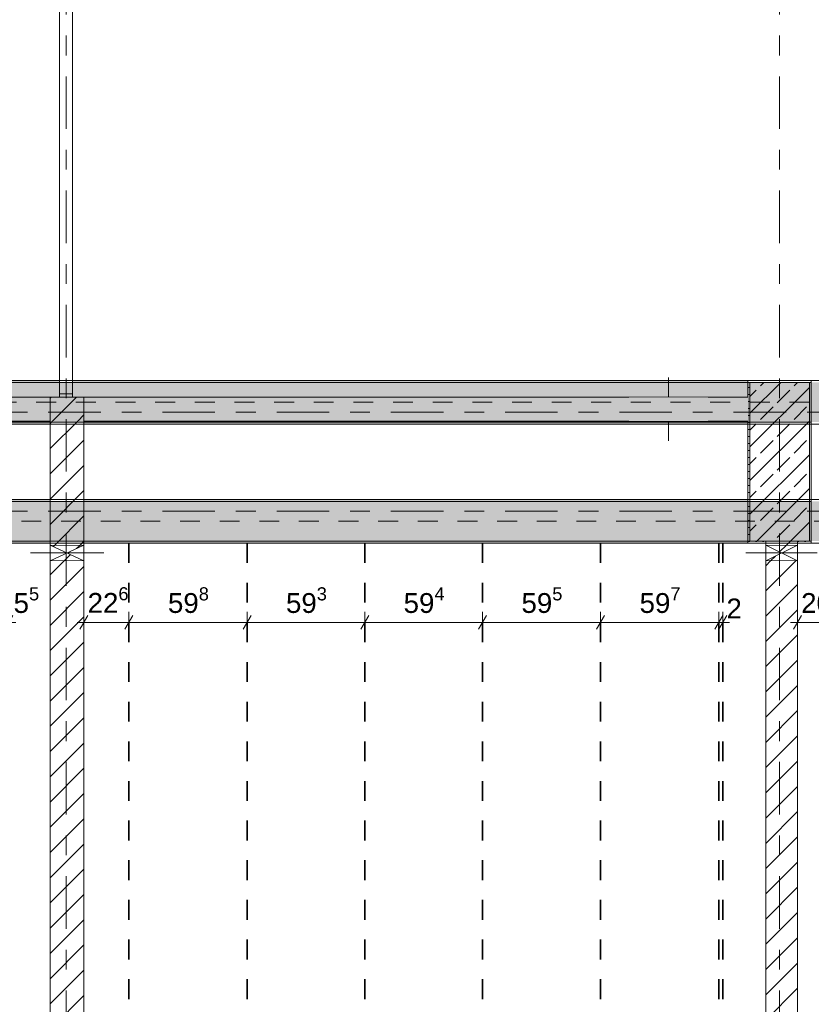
# Model space of a CAD drawing. Header units: metres. Extents: x -3.6 to 84.5, y -11 to 16.8.
# Tile 181 of 228: x 50.7 to 54.7, y 2.9 to 7.8. Entities that reach past the tile are written whole.
import ezdxf

# ---------------------------------------------------------------- set-up
doc = ezdxf.new("R2010")
doc.units = ezdxf.units.M
doc.header["$MEASUREMENT"] = 0
for name, pattern in [('Achse', [0.2, 0.1, -0.05, 0, -0.05]), ('Strichlinie doppelt', [0.546806, 0.264583, -0.105833, 0.070556, -0.105833]), ('Strichlinie eng', [0.115, 0.075, -0.04]), ('Wipeout_Contour', [1, 0, -1])]:
    doc.linetypes.add(name, pattern=pattern)
for name, color, linetype in [('155 - Bemaßung_ Beschriftung.Ausbau - Deckenelemente', 7, 'Continuous'), ('451 - Universal.Achsen Raster', 7, 'Continuous'), ('605 - Struktur.Wand Innen', 7, 'Continuous'), ('607 - Struktur.Stütze', 7, 'Continuous'), ('608 - Struktur.Träger', 7, 'Continuous'), ('Abbruch_605 - Struktur.Wand Innen', 7, 'Continuous'), ('Neubau_605 - Struktur.Wand Innen', 7, 'Continuous')]:
    doc.layers.add(name, color=color, linetype=linetype)
doc.styles.add('ERSTELLTER_STIL_2', font='txt')
doc.linetypes.add('Abbruch 1', pattern='A,0,[1,2022.0244.A_L5A-PL04.09_iA_Deckenelemente 2.OG1.Shx,S=0.001984,R=0,X=0,Y=0],-0.25,0', length=0.25)
doc.dimstyles.new('ERSTELLTER_STIL__1', dxfattribs={"dimtxt": 0.1, "dimasz": 0.0532, "dimexe": 0.18, "dimexo": 0.0625, "dimgap": 0, "dimtad": 1, "dimtih": 1, "dimtoh": 1, "dimzin": 0, "dimdsep": 46, "dimtxsty": 'ERSTELLTER_STIL_2', "dimblk": 'ARROWHEAD_2', "dimblk1": 'ARROWHEAD_2', "dimblk2": 'ARROWHEAD_2', "dimcen": 0.09, "dimse1": 1, "dimse2": 1, "dimclrd": 7, "dimclre": 7, "dimclrt": 7, "dimazin": 0, "dimtfac": 1, "dimtdec": 4, "dimtmove": 0, "dimatfit": 3, "dimfxl": 1, "dimtolj": 1, "dimtzin": 0, "dimarcsym": 0})
doc.dimstyles.new('ERSTELLTER_STIL__2', dxfattribs={"dimtxt": 0.1, "dimasz": 0.0532, "dimexe": 0.18, "dimexo": 0.0625, "dimgap": 0, "dimtad": 1, "dimtih": 1, "dimtoh": 1, "dimzin": 0, "dimdsep": 46, "dimtxsty": 'ERSTELLTER_STIL_2', "dimblk": 'ARROWHEAD_2', "dimblk1": 'ARROWHEAD_2', "dimblk2": 'ARROWHEAD_2', "dimcen": 0.09, "dimse1": 1, "dimse2": 1, "dimclrd": 7, "dimclre": 7, "dimclrt": 7, "dimazin": 0, "dimtfac": 1, "dimtdec": 4, "dimtmove": 2, "dimatfit": 3, "dimfxl": 1, "dimtolj": 1, "dimtzin": 0, "dimarcsym": 0})
pattern_1 = [(45, (0, 0), (-0.08485281, 0.08485281), []), (45, (-0.04243, 0.04243), (-0.08485281, 0.08485281), [0.09, -0.03])]
pattern_2 = [(45, (0, 0), (-0.01767767, 0.01767767), [0, -0.025])]
pattern_3 = [(45, (0, 0), (-0.06363961, 0.06363961), [])]

# ---------------------------------------------------------------- blocks, each defined once
blk = doc.blocks.new('*D290')
at = {"layer": '155 - Bemaßung_ Beschriftung.Ausbau - Deckenelemente', "color": 7, "linetype": 'Continuous', "lineweight": 5}
for p, q in [((50.6072, 4.825), (50.5668, 4.755)), ((50.587, 4.7375), (50.587, 4.8425)), ((50.6218, 4.755), (50.6622, 4.825)), ((50.642, 4.7375), (50.642, 4.8425)), ((50.587, 4.79), (50.642, 4.79)), ((50.642, 4.79), (50.6762, 4.79))]:
    blk.add_line(p, q, dxfattribs=at)
at = {"layer": '155 - Bemaßung_ Beschriftung.Ausbau - Deckenelemente', "color": 7, "lineweight": 5, "insert": (50.6654, 4.8083), "char_height": 0.1, "attachment_point": 7, "style": 'ERSTELLTER_STIL_2'}
blk.add_mtext('\\A1;{\\pql;\\fArial|b0|i0|c0|p38;5\\fArial|b0|i0|c0|p38;\\A1{\\H.66x;\\S5^  ;}}', dxfattribs=at)
blk = doc.blocks.new('ARROWHEAD_2')
at = {"color": 0, "linetype": 'Continuous', "lineweight": 0}
for p, q in [((0, 0), (-1, 0)), ((-0.378, -0.655), (0.378, 0.655))]:
    blk.add_line(p, q, dxfattribs=at)
blk = doc.blocks.new('*D291')
at = {"layer": '155 - Bemaßung_ Beschriftung.Ausbau - Deckenelemente', "color": 7, "linetype": 'Continuous', "lineweight": 5}
for p, q in [((51.0402, 4.825), (50.9998, 4.755)), ((51.02, 4.7375), (51.02, 4.8425)), ((51.2662, 4.825), (51.2258, 4.755)), ((51.246, 4.7375), (51.246, 4.8425)), ((50.9858, 4.79), (51.02, 4.79)), ((51.02, 4.79), (51.246, 4.79))]:
    blk.add_line(p, q, dxfattribs=at)
at = {"layer": '155 - Bemaßung_ Beschriftung.Ausbau - Deckenelemente', "color": 7, "lineweight": 5, "insert": (51.0387, 4.8089), "char_height": 0.1, "attachment_point": 7, "style": 'ERSTELLTER_STIL_2'}
blk.add_mtext('\\A1;{\\pql;\\fArial|b0|i0|c0|p38;22\\fArial|b0|i0|c0|p38;\\A1{\\H.66x;\\S6^  ;}}', dxfattribs=at)
blk = doc.blocks.new('*D292')
at = {"layer": '155 - Bemaßung_ Beschriftung.Ausbau - Deckenelemente', "color": 7, "linetype": 'Continuous', "lineweight": 5}
for p, q in [((51.2662, 4.825), (51.2258, 4.755)), ((51.246, 4.7375), (51.246, 4.8425)), ((51.8642, 4.825), (51.8238, 4.755)), ((51.844, 4.7375), (51.844, 4.8425)), ((51.246, 4.79), (51.844, 4.79))]:
    blk.add_line(p, q, dxfattribs=at)
at = {"layer": '155 - Bemaßung_ Beschriftung.Ausbau - Deckenelemente', "color": 7, "lineweight": 5, "insert": (51.4441, 4.8083), "char_height": 0.1, "attachment_point": 7, "style": 'ERSTELLTER_STIL_2'}
blk.add_mtext('\\A1;{\\pql;\\fArial|b0|i0|c0|p38;59\\fArial|b0|i0|c0|p38;\\A1{\\H.66x;\\S8^  ;}}', dxfattribs=at)
blk = doc.blocks.new('*D293')
at = {"layer": '155 - Bemaßung_ Beschriftung.Ausbau - Deckenelemente', "color": 7, "linetype": 'Continuous', "lineweight": 5}
for p, q in [((51.8642, 4.825), (51.8238, 4.755)), ((51.844, 4.7375), (51.844, 4.8425)), ((52.4572, 4.825), (52.4168, 4.755)), ((52.437, 4.7375), (52.437, 4.8425)), ((51.844, 4.79), (52.437, 4.79))]:
    blk.add_line(p, q, dxfattribs=at)
at = {"layer": '155 - Bemaßung_ Beschriftung.Ausbau - Deckenelemente', "color": 7, "lineweight": 5, "insert": (52.0396, 4.8083), "char_height": 0.1, "attachment_point": 7, "style": 'ERSTELLTER_STIL_2'}
blk.add_mtext('\\A1;{\\pql;\\fArial|b0|i0|c0|p38;59\\fArial|b0|i0|c0|p38;\\A1{\\H.66x;\\S3^  ;}}', dxfattribs=at)
blk = doc.blocks.new('*D294')
at = {"layer": '155 - Bemaßung_ Beschriftung.Ausbau - Deckenelemente', "color": 7, "linetype": 'Continuous', "lineweight": 5}
for p, q in [((52.4572, 4.825), (52.4168, 4.755)), ((52.437, 4.7375), (52.437, 4.8425)), ((53.0512, 4.825), (53.0108, 4.755)), ((53.031, 4.7375), (53.031, 4.8425)), ((52.437, 4.79), (53.031, 4.79))]:
    blk.add_line(p, q, dxfattribs=at)
at = {"layer": '155 - Bemaßung_ Beschriftung.Ausbau - Deckenelemente', "color": 7, "lineweight": 5, "insert": (52.6331, 4.8083), "char_height": 0.1, "attachment_point": 7, "style": 'ERSTELLTER_STIL_2'}
blk.add_mtext('\\A1;{\\pql;\\fArial|b0|i0|c0|p38;59\\fArial|b0|i0|c0|p38;\\A1{\\H.66x;\\S4^  ;}}', dxfattribs=at)
blk = doc.blocks.new('*D295')
at = {"layer": '155 - Bemaßung_ Beschriftung.Ausbau - Deckenelemente', "color": 7, "linetype": 'Continuous', "lineweight": 5}
for p, q in [((53.0512, 4.825), (53.0108, 4.755)), ((53.031, 4.7375), (53.031, 4.8425)), ((53.6462, 4.825), (53.6058, 4.755)), ((53.626, 4.7375), (53.626, 4.8425)), ((53.031, 4.79), (53.626, 4.79))]:
    blk.add_line(p, q, dxfattribs=at)
at = {"layer": '155 - Bemaßung_ Beschriftung.Ausbau - Deckenelemente', "color": 7, "lineweight": 5, "insert": (53.2276, 4.8083), "char_height": 0.1, "attachment_point": 7, "style": 'ERSTELLTER_STIL_2'}
blk.add_mtext('\\A1;{\\pql;\\fArial|b0|i0|c0|p38;59\\fArial|b0|i0|c0|p38;\\A1{\\H.66x;\\S5^  ;}}', dxfattribs=at)
blk = doc.blocks.new('*D296')
at = {"layer": '155 - Bemaßung_ Beschriftung.Ausbau - Deckenelemente', "color": 7, "linetype": 'Continuous', "lineweight": 5}
for p, q in [((53.6462, 4.825), (53.6058, 4.755)), ((53.626, 4.7375), (53.626, 4.8425)), ((54.2028, 4.755), (54.2432, 4.825)), ((54.2632, 4.825), (54.2228, 4.755)), ((54.223, 4.7375), (54.223, 4.8425)), ((53.626, 4.79), (54.223, 4.79))]:
    blk.add_line(p, q, dxfattribs=at)
at = {"layer": '155 - Bemaßung_ Beschriftung.Ausbau - Deckenelemente', "color": 7, "lineweight": 5, "insert": (53.8236, 4.8083), "char_height": 0.1, "attachment_point": 7, "style": 'ERSTELLTER_STIL_2'}
blk.add_mtext('\\A1;{\\pql;\\fArial|b0|i0|c0|p38;59\\fArial|b0|i0|c0|p38;\\A1{\\H.66x;\\S7^  ;}}', dxfattribs=at)
blk = doc.blocks.new('*D297')
at = {"layer": '155 - Bemaßung_ Beschriftung.Ausbau - Deckenelemente', "color": 7, "linetype": 'Continuous', "lineweight": 5}
for p, q in [((54.2028, 4.755), (54.2432, 4.825)), ((54.2632, 4.825), (54.2228, 4.755)), ((54.223, 4.7375), (54.223, 4.8425)), ((54.243, 4.7375), (54.243, 4.8425)), ((54.223, 4.79), (54.243, 4.79)), ((54.243, 4.79), (54.2772, 4.79))]:
    blk.add_line(p, q, dxfattribs=at)
at = {"layer": '155 - Bemaßung_ Beschriftung.Ausbau - Deckenelemente', "color": 7, "lineweight": 5, "insert": (54.2618, 4.81), "char_height": 0.1, "attachment_point": 7, "style": 'ERSTELLTER_STIL_2'}
blk.add_mtext('\\A1;{\\pql;\\fArial|b0|i0|c0|p38;2}', dxfattribs=at)
blk = doc.blocks.new('*D298')
at = {"layer": '155 - Bemaßung_ Beschriftung.Ausbau - Deckenelemente', "color": 7, "linetype": 'Continuous', "lineweight": 5}
for p, q in [((54.6402, 4.825), (54.5998, 4.755)), ((54.62, 4.7375), (54.62, 4.8425)), ((54.8412, 4.825), (54.8008, 4.755)), ((54.821, 4.7375), (54.821, 4.8425)), ((54.5858, 4.79), (54.62, 4.79)), ((54.62, 4.79), (54.821, 4.79))]:
    blk.add_line(p, q, dxfattribs=at)
at = {"layer": '155 - Bemaßung_ Beschriftung.Ausbau - Deckenelemente', "color": 7, "lineweight": 5, "insert": (54.6387, 4.8083), "char_height": 0.1, "attachment_point": 7, "style": 'ERSTELLTER_STIL_2'}
blk.add_mtext('\\A1;{\\pql;\\fArial|b0|i0|c0|p38;20\\fArial|b0|i0|c0|p38;\\A1{\\H.66x;\\S1^  ;}}', dxfattribs=at)

msp = doc.modelspace()

# ---------------------------------------------------------------- hatches: boundary and pattern name
at = {"layer": '607 - Struktur.Stütze', "linetype": 'Continuous', "lineweight": 0, "true_color": 0x000000}
h = msp.add_hatch(dxfattribs=at)
h.set_pattern_fill('Gips_0001', color=18, style=0, pattern_type=2)
h.set_pattern_definition(pattern_2)
h.paths.add_polyline_path([(54.37, 6.01), (54.37, 5.19), (54.46, 5.19), (54.46, 5.2), (54.38, 5.2), (54.38, 6), (54.68, 6), (54.68, 5.2), (54.62, 5.2), (54.62, 5.19), (54.69, 5.19), (54.69, 6.01)])
h = msp.add_hatch(dxfattribs=at)
h.set_pattern_fill('Beton__Stahlbeton_0001', color=18, style=0, pattern_type=2)
h.set_pattern_definition(pattern_1)
h.paths.add_polyline_path([(54.38, 5.2), (54.68, 5.2), (54.68, 6), (54.38, 6)])
at = {"layer": '608 - Struktur.Träger', "linetype": 'Continuous', "lineweight": 0, "true_color": 0x000000}
h = msp.add_hatch(dxfattribs=at)
h.set_pattern_fill('Gips_0001', color=18, style=0, pattern_type=2)
h.set_pattern_definition(pattern_2)
h.paths.add_polyline_path([(47.49, 6), (50.8975, 6), (50.8975, 6.01), (47.49, 6.01)])
h = msp.add_hatch(dxfattribs=at)
h.set_pattern_fill('Gips_0001', color=18, style=0, pattern_type=2)
h.set_pattern_definition(pattern_2)
h.paths.add_polyline_path([(50.9625, 6.01), (50.9625, 6), (54.37, 6), (54.37, 6.01)])
at = {"layer": 'Abbruch_605 - Struktur.Wand Innen', "linetype": 'Continuous', "lineweight": 0, "true_color": 0x000000}
h = msp.add_hatch(dxfattribs=at)
h.set_pattern_fill('MW_Ziegel_0001', color=18, style=0, pattern_type=2)
h.set_pattern_definition(pattern_3)
h.paths.add_polyline_path([(50.85, 5.18), (50.935, 5.14), (51.02, 5.18)])
h = msp.add_hatch(dxfattribs=at)
h.set_pattern_fill('MW_Ziegel_0001', color=18, style=0, pattern_type=2)
h.set_pattern_definition(pattern_3)
h.paths.add_polyline_path([(54.46, 5.18), (54.54, 5.14), (54.62, 5.18)])
h = msp.add_hatch(dxfattribs=at)
h.set_pattern_fill('MW_Ziegel_0001', color=18, style=0, pattern_type=2)
h.set_pattern_definition(pattern_3)
h.paths.add_polyline_path([(50.85, 5.1), (51.02, 5.1), (50.935, 5.14)])
h = msp.add_hatch(dxfattribs=at)
h.set_pattern_fill('MW_Ziegel_0001', color=18, style=0, pattern_type=2)
h.set_pattern_definition(pattern_3)
h.paths.add_polyline_path([(54.46, 5.1), (54.62, 5.1), (54.54, 5.14)])
at = {"layer": 'Neubau_605 - Struktur.Wand Innen', "linetype": 'Continuous', "lineweight": 0, "true_color": 0x000000}
for points in [[(54.17, 5.925), (53.77, 5.925), (53.97, 5.865)], [(53.77, 5.805), (54.17, 5.805), (53.97, 5.865)]]:
    msp.add_hatch(color=18, dxfattribs=at).paths.add_polyline_path(points)

# ---------------------------------------------------------------- linework, layer by layer
at = {"layer": '155 - Bemaßung_ Beschriftung.Ausbau - Deckenelemente', "color": 7, "linetype": 'Achse', "lineweight": 35}
for p, q in [((51.246, 5.1899), (51.246, 0.7099)), ((51.844, 5.1899), (51.844, 0.7099)), ((52.437, 5.1899), (52.437, 0.7099)), ((53.031, 5.1899), (53.031, 0.7099)), ((53.626, 5.1899), (53.626, 0.7099)), ((54.223, 5.1899), (54.223, 0.7099)), ((54.243, 5.1899), (54.243, 0.7099))]:
    msp.add_line(p, q, dxfattribs=at)
at = {"layer": '605 - Struktur.Wand Innen', "color": 7, "linetype": 'Continuous', "lineweight": 13, "flags": 128}
for points in [[(54.17, 5.925), (53.77, 5.925)], [(53.77, 5.805), (54.17, 5.805)]]:
    msp.add_lwpolyline(points, dxfattribs=at)
at = {"layer": '607 - Struktur.Stütze', "color": 7, "linetype": 'Continuous', "lineweight": 5, "flags": 128}
msp.add_lwpolyline([(54.62, 5.19), (54.69, 5.19), (54.69, 6.01), (54.37, 6.01), (54.37, 5.19), (54.46, 5.19)], dxfattribs=at)
at = {"layer": '607 - Struktur.Stütze', "color": 7, "linetype": 'Continuous', "lineweight": 13, "flags": 128}
msp.add_lwpolyline([(54.38, 5.2), (54.68, 5.2), (54.68, 6), (54.38, 6)], close=True, dxfattribs=at)
at = {"layer": '608 - Struktur.Träger', "color": 7, "linetype": 'Continuous', "lineweight": 13}
for p, q in [((0.38, 6.01), (61.88, 6.01)), ((50.8975, 6), (47.49, 6)), ((50.9625, 6), (50.8975, 6)), ((54.37, 6), (50.9625, 6)), ((54.69, 6), (54.37, 6)), ((54.69, 5.4), (54.37, 5.4))]:
    msp.add_line(p, q, dxfattribs=at)
at = {"layer": '608 - Struktur.Träger', "color": 7, "linetype": 'Continuous', "lineweight": 5}
for p, q in [((50.8975, 6.01), (47.49, 6.01)), ((50.8975, 6.01), (50.8975, 6)), ((50.9625, 6.01), (50.9625, 6)), ((54.37, 6.01), (50.9625, 6.01)), ((54.37, 6.01), (54.37, 6)), ((54.37, 5.41), (54.37, 5.4)), ((54.37, 5.2), (54.37, 5.19))]:
    msp.add_line(p, q, dxfattribs=at)
at = {"layer": 'Abbruch_605 - Struktur.Wand Innen', "color": 160, "linetype": 'Abbruch 1', "lineweight": 5, "true_color": 0x3232ff}
for p, q in [((53.97, 6.025), (53.97, 5.705)), ((50.75, 5.14), (51.12, 5.14)), ((50.75, 5.14), (51.12, 5.14)), ((54.36, 5.14), (54.72, 5.14)), ((54.36, 5.14), (54.72, 5.14))]:
    msp.add_line(p, q, dxfattribs=at)
at = {"layer": 'Abbruch_605 - Struktur.Wand Innen', "color": 7, "linetype": 'Abbruch 1', "lineweight": 13}
for p, q in [((53.77, 5.925), (53.77, 5.805)), ((54.17, 5.805), (54.17, 5.925))]:
    msp.add_line(p, q, dxfattribs=at)
at = {"layer": 'Abbruch_605 - Struktur.Wand Innen', "color": 7, "linetype": 'Abbruch 1', "lineweight": 18}
for p, q in [((51.02, 5.18), (50.85, 5.18)), ((54.62, 5.18), (54.46, 5.18)), ((50.85, 5.1), (51.02, 5.1)), ((54.46, 5.1), (54.62, 5.1))]:
    msp.add_line(p, q, dxfattribs=at)
at = {"layer": 'Abbruch_605 - Struktur.Wand Innen', "color": 7, "linetype": 'Abbruch 1', "lineweight": 18, "flags": 128}
for points in [[(50.85, 5.18), (50.85, 5.1)], [(51.02, 5.1), (51.02, 5.18)], [(54.46, 5.18), (54.46, 5.1)], [(54.62, 5.1), (54.62, 5.18)]]:
    msp.add_lwpolyline(points, dxfattribs=at)
at = {"layer": 'Neubau_605 - Struktur.Wand Innen', "color": 1, "linetype": 'Strichlinie eng', "lineweight": 9}
for p, q in [((53.77, 5.925), (54.17, 5.805)), ((54.17, 5.925), (53.77, 5.805))]:
    msp.add_line(p, q, dxfattribs=at)
at = {"layer": 'Neubau_605 - Struktur.Wand Innen', "color": 1, "linetype": 'Continuous', "lineweight": 9}
for p, q in [((50.85, 5.1), (51.02, 5.18)), ((50.85, 5.18), (51.02, 5.1)), ((54.46, 5.1), (54.62, 5.18)), ((54.46, 5.18), (54.62, 5.1))]:
    msp.add_line(p, q, dxfattribs=at)

# ---------------------------------------------------------------- dimensions: what is measured, and where the dimension line sits
at = {"layer": '155 - Bemaßung_ Beschriftung.Ausbau - Deckenelemente', "color": 7, "linetype": 'Continuous', "lineweight": 5}
for base, p1, p2, dimstyle, picture, middle in [((51.844, 4.79), (51.246, 5.1899), (51.844, 5.1899), 'ERSTELLTER_STIL__1', '*D292', (51.6554, 4.86)), ((52.437, 4.79), (51.844, 5.1899), (52.437, 5.1899), 'ERSTELLTER_STIL__1', '*D293', (52.2509, 4.86)), ((53.031, 4.79), (52.437, 5.1899), (53.031, 5.1899), 'ERSTELLTER_STIL__1', '*D294', (52.8444, 4.86)), ((53.626, 4.7899822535), (53.031, 5.1899328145), (53.626, 5.1899328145), 'ERSTELLTER_STIL__1', '*D295', (53.4388662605, 4.8599822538)), ((54.223, 4.79), (53.626, 5.1899), (54.223, 5.1899), 'ERSTELLTER_STIL__1', '*D296', (54.0349, 4.86)), ((54.243, 4.79), (54.223, 5.1899), (54.243, 5.1899), 'ERSTELLTER_STIL__2', '*D297', (54.2999, 4.86))]:
    dim = msp.add_linear_dim(base=base, p1=p1, p2=p2, dimstyle=dimstyle, dxfattribs=at)
    dim.commit()
    dim.dimension.update_dxf_attribs({"geometry": picture, "text_midpoint": middle, "dimtype": 160})

# ---------------------------------------------------------------- wipeouts: each hides what was drawn before it
at = {"color": 254, "linetype": 'Wipeout_Contour', "lineweight": 0, "ltscale": 198.629283}
msp.add_wipeout([(50.85, 5.925), (47.7675, 5.925), (47.7675, 5.805), (50.85, 5.805)], dxfattribs=at).dxf.layer = '605 - Struktur.Wand Innen'

# ---------------------------------------------------------------- next in the draw order: linework, layer by layer
at = {"layer": '605 - Struktur.Wand Innen', "color": 7, "linetype": 'Continuous', "lineweight": 18}
msp.add_line((50.85, 5.925), (50.85, 5.805), dxfattribs=at)
at = {"layer": '605 - Struktur.Wand Innen', "color": 7, "linetype": 'Continuous', "lineweight": 13, "flags": 128}
msp.add_lwpolyline([(47.7675, 5.805), (50.85, 5.805)], dxfattribs=at)

# ---------------------------------------------------------------- next in the draw order: wipeouts: each hides what was drawn before it
at = {"color": 254, "linetype": 'Wipeout_Contour', "lineweight": 0, "ltscale": 212.085188}
msp.add_wipeout([(51.02, 5.805), (54.37, 5.805), (54.37, 5.925), (51.02, 5.925)], dxfattribs=at).dxf.layer = '605 - Struktur.Wand Innen'
at = {"color": 254, "linetype": 'Wipeout_Contour', "lineweight": 0, "ltscale": 219.154346}
msp.add_wipeout([(54.62, 5.2), (54.46, 5.2), (54.46, 5.18), (54.62, 5.18)], dxfattribs=at).dxf.layer = '605 - Struktur.Wand Innen'
at = {"color": 254, "linetype": 'Wipeout_Contour', "lineweight": 0, "ltscale": 204.263722}
msp.add_wipeout([(51.02, 5.1), (50.85, 5.1), (50.85, 0.7), (51.02, 0.7)], dxfattribs=at).dxf.layer = '605 - Struktur.Wand Innen'
at = {"color": 254, "linetype": 'Wipeout_Contour', "lineweight": 0, "ltscale": 218.649577}
msp.add_wipeout([(54.62, 5.1), (54.46, 5.1), (54.46, 0.7), (54.62, 0.7)], dxfattribs=at).dxf.layer = '605 - Struktur.Wand Innen'

# ---------------------------------------------------------------- next in the draw order: hatches: boundary and pattern name
at = {"layer": '605 - Struktur.Wand Innen', "linetype": 'Continuous', "lineweight": 0, "true_color": 0x000000}
h = msp.add_hatch(dxfattribs=at)
h.set_pattern_fill('MW_Ziegel_0001', color=18, style=0, pattern_type=2)
h.set_pattern_definition(pattern_3)
h.paths.add_polyline_path([(54.62, 5.2), (54.46, 5.2), (54.46, 5.18), (54.62, 5.18)])
h = msp.add_hatch(dxfattribs=at)
h.set_pattern_fill('MW_Ziegel_0001', color=18, style=0, pattern_type=2)
h.set_pattern_definition(pattern_3)
h.paths.add_polyline_path([(51.02, 5.1), (50.85, 5.1), (50.85, 0.7), (51.02, 0.7)])
h = msp.add_hatch(dxfattribs=at)
h.set_pattern_fill('MW_Ziegel_0001', color=18, style=0, pattern_type=2)
h.set_pattern_definition(pattern_3)
h.paths.add_polyline_path([(54.62, 5.1), (54.46, 5.1), (54.46, 0.7), (54.62, 0.7)])

# ---------------------------------------------------------------- next in the draw order: linework, layer by layer
at = {"layer": '451 - Universal.Achsen Raster', "color": 160, "linetype": 'Strichlinie doppelt', "lineweight": 9, "true_color": 0x3232ff}
msp.add_line((54.53, -10.585), (54.53, 16.355), dxfattribs=at)
at = {"layer": '605 - Struktur.Wand Innen', "color": 7, "linetype": 'Continuous', "lineweight": 18}
msp.add_line((51.02, 5.805), (51.02, 5.925), dxfattribs=at)
at = {"layer": '605 - Struktur.Wand Innen', "color": 7, "linetype": 'Continuous', "lineweight": 13, "flags": 128}
for points in [[(53.77, 5.925), (47.49, 5.925)], [(54.37, 5.925), (54.17, 5.925)], [(51.02, 5.805), (53.77, 5.805)], [(54.17, 5.805), (54.37, 5.805)]]:
    msp.add_lwpolyline(points, dxfattribs=at)
at = {"layer": '605 - Struktur.Wand Innen', "color": 7, "linetype": 'Continuous', "lineweight": 18, "flags": 128}
for points in [[(54.46, 5.2), (54.46, 5.18)], [(54.62, 5.18), (54.62, 5.2)], [(50.85, 5.1), (50.85, 0.7)], [(51.02, 0.7), (51.02, 5.1)], [(54.46, 5.1), (54.46, 0.7)], [(54.62, 0.7), (54.62, 5.1)]]:
    msp.add_lwpolyline(points, dxfattribs=at)
at = {"layer": '608 - Struktur.Träger', "color": 7, "linetype": 'Continuous', "lineweight": 5}
msp.add_line((54.37, 5.8), (54.37, 5.79), dxfattribs=at)

# ---------------------------------------------------------------- next in the draw order: dimensions: what is measured, and where the dimension line sits
at = {"layer": '155 - Bemaßung_ Beschriftung.Ausbau - Deckenelemente', "color": 7, "linetype": 'Continuous', "lineweight": 5}
dim = msp.add_linear_dim(base=(54.821, 4.79), p1=(54.62, 2.95), p2=(54.821, 5.1899), dimstyle='ERSTELLTER_STIL__2', dxfattribs=at)
dim.commit()
dim.dimension.update_dxf_attribs({"geometry": '*D298', "text_midpoint": (54.85, 4.86), "dimtype": 160})

# ---------------------------------------------------------------- next in the draw order: wipeouts: each hides what was drawn before it
at = {"color": 254, "linetype": 'Wipeout_Contour', "lineweight": 0, "ltscale": 205.095476}
msp.add_wipeout([(50.85, 5.925), (50.85, 5.805), (51.02, 5.805), (51.02, 5.925)], dxfattribs=at).dxf.layer = '605 - Struktur.Wand Innen'

# ---------------------------------------------------------------- next in the draw order: hatches: boundary and pattern name
at = {"layer": '605 - Struktur.Wand Innen', "linetype": 'Continuous', "lineweight": 0, "true_color": 0x000000}
h = msp.add_hatch(dxfattribs=at)
h.set_pattern_fill('MW_Ziegel_0001', color=18, style=0, pattern_type=2)
h.set_pattern_definition(pattern_3)
h.paths.add_polyline_path([(50.85, 5.925), (50.85, 5.805), (51.02, 5.805), (51.02, 5.925)])

# ---------------------------------------------------------------- next in the draw order: linework, layer by layer
at = {"layer": '451 - Universal.Achsen Raster', "color": 160, "linetype": 'Strichlinie doppelt', "lineweight": 9, "true_color": 0x3232ff}
msp.add_line((64.935, 5.85), (-3.175, 5.85), dxfattribs=at)
at = {"layer": '605 - Struktur.Wand Innen', "color": 7, "linetype": 'Continuous', "lineweight": 13}
msp.add_line((51.02, 5.925), (50.85, 5.925), dxfattribs=at)
at = {"layer": '608 - Struktur.Träger', "color": 7, "linetype": 'Achse', "lineweight": 9}
msp.add_line((0.38, 5.9), (61.88, 5.9), dxfattribs=at)

# ---------------------------------------------------------------- next in the draw order: wipeouts: each hides what was drawn before it
at = {"color": 254, "linetype": 'Wipeout_Contour', "lineweight": 0, "ltscale": 205.107568}
msp.add_wipeout([(50.8975, 5.925), (50.9625, 5.925), (50.9625, 5.9425), (50.8975, 5.9425)], dxfattribs=at).dxf.layer = '605 - Struktur.Wand Innen'
at = {"color": 254, "linetype": 'Wipeout_Contour', "lineweight": 0, "ltscale": 204.933003}
msp.add_wipeout([(51.02, 5.805), (50.85, 5.805), (50.85, 5.18), (51.02, 5.18)], dxfattribs=at).dxf.layer = '605 - Struktur.Wand Innen'

# ---------------------------------------------------------------- next in the draw order: hatches: boundary and pattern name
at = {"layer": '605 - Struktur.Wand Innen', "linetype": 'Continuous', "lineweight": 0, "true_color": 0x000000}
h = msp.add_hatch(dxfattribs=at)
h.set_pattern_fill('MW_Ziegel_0001', color=18, style=0, pattern_type=2)
h.set_pattern_definition(pattern_3)
h.paths.add_polyline_path([(50.8975, 5.925), (50.9625, 5.925), (50.9625, 5.9425), (50.8975, 5.9425)])
h = msp.add_hatch(dxfattribs=at)
h.set_pattern_fill('MW_Ziegel_0001', color=18, style=0, pattern_type=2)
h.set_pattern_definition(pattern_3)
h.paths.add_polyline_path([(51.02, 5.805), (50.85, 5.805), (50.85, 5.18), (51.02, 5.18)])
at = {"layer": '608 - Struktur.Träger', "linetype": 'Continuous', "lineweight": 0, "true_color": 0x000000}
h = msp.add_hatch(dxfattribs=at)
h.set_pattern_fill('Beton__Stahlbeton_0001', color=18, style=0, pattern_type=2)
h.set_pattern_definition(pattern_1)
h.paths.add_polyline_path([(0.69, 6), (0.38, 6), (0.38, 5.8), (0.69, 5.8), (7.57, 5.8), (7.89, 5.8), (11.17, 5.8), (11.49, 5.8), (18.37, 5.8), (18.69, 5.8), (22.06, 5.8), (22.19, 5.8), (25.57, 5.8), (25.89, 5.8), (32.77, 5.8), (33.09, 5.8), (36.465, 5.8), (36.605, 5.8), (39.97, 5.8), (40.29, 5.8), (47.17, 5.8), (47.49, 5.8), (50.85, 5.8), (51.02, 5.8), (54.37, 5.8), (54.69, 5.8), (58.07, 5.8), (58.205, 5.8), (61.57, 5.8), (61.88, 5.8), (61.88, 6), (61.57, 6), (54.69, 6), (54.37, 6), (50.9625, 6), (50.8975, 6), (47.49, 6), (47.17, 6), (40.29, 6), (39.97, 6), (33.09, 6), (25.57, 6), (18.69, 6), (18.37, 6), (14.945, 6), (14.88, 6), (11.49, 6), (11.17, 6), (7.89, 6), (7.57, 6)])
h = msp.add_hatch(dxfattribs=at)
h.set_pattern_fill('Gips_0001', color=18, style=0, pattern_type=2)
h.set_pattern_definition(pattern_2)
h.paths.add_polyline_path([(47.49, 5.8), (47.49, 5.79), (50.85, 5.79), (50.85, 5.8)])
h = msp.add_hatch(dxfattribs=at)
h.set_pattern_fill('Gips_0001', color=18, style=0, pattern_type=2)
h.set_pattern_definition(pattern_2)
h.paths.add_polyline_path([(54.37, 5.8), (51.02, 5.8), (51.02, 5.79), (54.37, 5.79)])
h = msp.add_hatch(dxfattribs=at)
h.set_pattern_fill('Beton__Stahlbeton_0001', color=18, style=0, pattern_type=2)
h.set_pattern_definition(pattern_1)
h.paths.add_polyline_path([(14.5051, 5.2), (18.37, 5.2), (18.69, 5.2), (22.06, 5.2), (22.19, 5.2), (25.57, 5.2), (25.89, 5.2), (29.23, 5.2), (29.41, 5.2), (32.77, 5.2), (33.09, 5.2), (36.465, 5.2), (36.605, 5.2), (39.97, 5.2), (40.29, 5.2), (47.17, 5.2), (47.49, 5.2), (50.85, 5.2), (51.02, 5.2), (54.37, 5.2), (54.69, 5.2), (58.07, 5.2), (58.205, 5.2), (61.57, 5.2), (61.88, 5.2), (61.88, 5.4), (61.57, 5.4), (58.205, 5.4), (58.07, 5.4), (54.69, 5.4), (54.37, 5.4), (51.02, 5.4), (50.85, 5.4), (47.49, 5.4), (47.17, 5.4), (40.29, 5.4), (39.97, 5.4), (36.605, 5.4), (36.465, 5.4), (33.09, 5.4), (32.77, 5.4), (29.41, 5.4), (29.23, 5.4), (25.89, 5.4), (25.57, 5.4), (22.19, 5.4), (22.06, 5.4), (18.69, 5.4), (18.37, 5.4), (14.5051, 5.4)])
h = msp.add_hatch(dxfattribs=at)
h.set_pattern_fill('Gips_0001', color=18, style=0, pattern_type=2)
h.set_pattern_definition(pattern_2)
h.paths.add_polyline_path([(47.49, 5.41), (47.49, 5.4), (50.85, 5.4), (50.85, 5.41)])
h = msp.add_hatch(dxfattribs=at)
h.set_pattern_fill('Gips_0001', color=18, style=0, pattern_type=2)
h.set_pattern_definition(pattern_2)
h.paths.add_polyline_path([(54.37, 5.41), (51.02, 5.41), (51.02, 5.4), (54.37, 5.4)])
h = msp.add_hatch(dxfattribs=at)
h.set_pattern_fill('Gips_0001', color=18, style=0, pattern_type=2)
h.set_pattern_definition(pattern_2)
h.paths.add_polyline_path([(47.49, 5.2), (47.49, 5.19), (50.85, 5.19), (50.85, 5.2)])
h = msp.add_hatch(dxfattribs=at)
h.set_pattern_fill('Gips_0001', color=18, style=0, pattern_type=2)
h.set_pattern_definition(pattern_2)
h.paths.add_polyline_path([(54.37, 5.2), (51.02, 5.2), (51.02, 5.19), (54.37, 5.19)])

# ---------------------------------------------------------------- next in the draw order: linework, layer by layer
at = {"layer": '451 - Universal.Achsen Raster', "color": 160, "linetype": 'Strichlinie doppelt', "lineweight": 9, "true_color": 0x3232ff}
for p, q in [((50.93, -10.585), (50.93, 16.355)), ((64.935, 5.35), (-3.175, 5.35))]:
    msp.add_line(p, q, dxfattribs=at)
at = {"layer": '605 - Struktur.Wand Innen', "color": 7, "linetype": 'Continuous', "lineweight": 13}
for p, q in [((50.8975, 8.0725), (50.8975, 5.9425)), ((50.9625, 5.9425), (50.9625, 8.0725))]:
    msp.add_line(p, q, dxfattribs=at)
at = {"layer": '605 - Struktur.Wand Innen', "color": 7, "linetype": 'Continuous', "lineweight": 18}
for p, q in [((50.85, 5.925), (50.85, 5.805)), ((50.8975, 5.9425), (50.9625, 5.9425)), ((51.02, 5.805), (51.02, 5.925))]:
    msp.add_line(p, q, dxfattribs=at)
at = {"layer": '605 - Struktur.Wand Innen', "color": 7, "linetype": 'Continuous', "lineweight": 18, "flags": 128}
for points in [[(50.8975, 5.9425), (50.8975, 5.925)], [(50.8975, 5.925), (50.9625, 5.925)], [(50.9625, 5.925), (50.9625, 5.9425)], [(50.85, 5.805), (50.85, 5.18)], [(51.02, 5.18), (51.02, 5.805)]]:
    msp.add_lwpolyline(points, dxfattribs=at)
at = {"layer": '608 - Struktur.Träger', "color": 7, "linetype": 'Continuous', "lineweight": 13}
for p, q in [((0.38, 5.79), (61.88, 5.79)), ((14.5051, 5.41), (61.88, 5.41)), ((50.85, 5.4), (47.49, 5.4)), ((51.02, 5.4), (50.85, 5.4)), ((54.37, 5.4), (51.02, 5.4)), ((14.5051, 5.19), (61.88, 5.19))]:
    msp.add_line(p, q, dxfattribs=at)
at = {"layer": '608 - Struktur.Träger', "color": 7, "linetype": 'Continuous', "lineweight": 5}
for p, q in [((50.85, 5.79), (47.49, 5.79)), ((50.85, 5.8), (50.85, 5.79)), ((51.02, 5.8), (51.02, 5.79)), ((54.37, 5.79), (51.02, 5.79)), ((50.85, 5.41), (47.49, 5.41)), ((50.85, 5.41), (50.85, 5.4)), ((51.02, 5.41), (51.02, 5.4)), ((54.37, 5.41), (51.02, 5.41)), ((50.85, 5.19), (47.49, 5.19)), ((50.85, 5.2), (50.85, 5.19)), ((51.02, 5.2), (51.02, 5.19)), ((54.37, 5.19), (51.02, 5.19))]:
    msp.add_line(p, q, dxfattribs=at)
at = {"layer": '608 - Struktur.Träger', "color": 7, "linetype": 'Achse', "lineweight": 9}
msp.add_line((14.5051, 5.3), (61.88, 5.3), dxfattribs=at)
at = {"layer": '608 - Struktur.Träger', "color": 7, "linetype": 'Continuous', "lineweight": 13, "flags": 128}
for points in [[(54.69, 5.8), (54.37, 5.8), (51.02, 5.8), (50.85, 5.8), (47.49, 5.8), (47.17, 5.8), (40.29, 5.8), (39.97, 5.8), (36.605, 5.8), (36.465, 5.8), (33.09, 5.8), (32.77, 5.8), (25.89, 5.8), (25.57, 5.8), (22.19, 5.8), (22.06, 5.8), (18.69, 5.8), (18.37, 5.8), (11.49, 5.8), (11.17, 5.8), (7.89, 5.8), (7.57, 5.8), (0.69, 5.8), (0.38, 5.8)], [(54.69, 5.2), (54.37, 5.2), (51.02, 5.2), (50.85, 5.2), (47.49, 5.2), (47.17, 5.2), (40.29, 5.2), (39.97, 5.2), (36.605, 5.2), (36.465, 5.2), (33.09, 5.2), (32.77, 5.2), (29.41, 5.2), (29.23, 5.2), (25.89, 5.2), (25.57, 5.2), (22.19, 5.2), (22.06, 5.2), (18.69, 5.2), (18.37, 5.2), (14.5051, 5.2)]]:
    msp.add_lwpolyline(points, dxfattribs=at)

# ---------------------------------------------------------------- next in the draw order: dimensions: what is measured, and where the dimension line sits
at = {"layer": '155 - Bemaßung_ Beschriftung.Ausbau - Deckenelemente', "color": 7, "linetype": 'Continuous', "lineweight": 5}
for base, p1, p2, picture, middle in [((50.642, 4.7899822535), (50.587, 5.1899328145), (50.642, 5.1899328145), '*D290', (50.8385384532, 4.8599822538)), ((51.246, 4.79), (51.02, 3.2525), (51.246, 5.1899), '*D291', (51.25, 4.86))]:
    dim = msp.add_linear_dim(base=base, p1=p1, p2=p2, dimstyle='ERSTELLTER_STIL__2', dxfattribs=at)
    dim.commit()
    dim.dimension.update_dxf_attribs({"geometry": picture, "text_midpoint": middle, "dimtype": 160})

doc.saveas('drawing.dxf')
